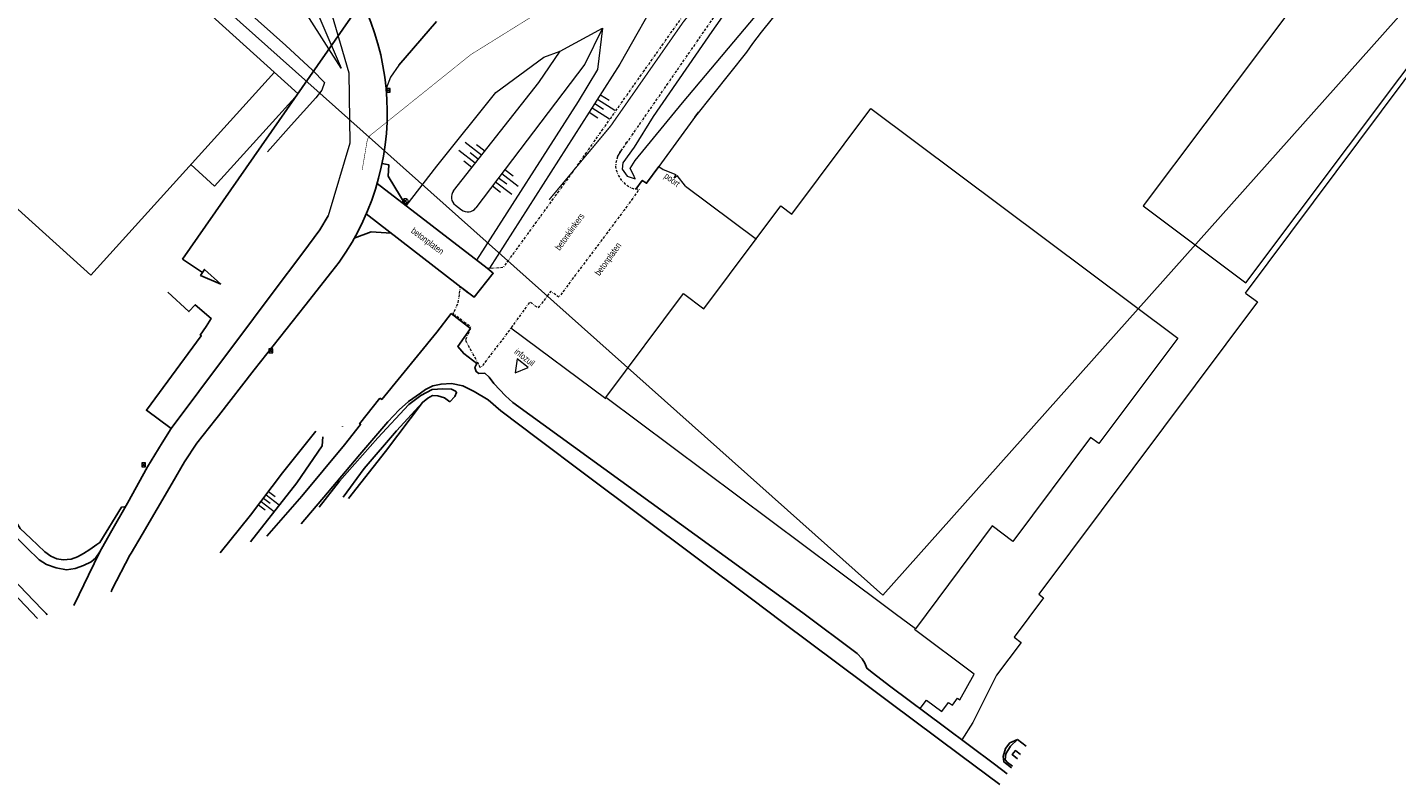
# Model space of a CAD drawing. Header units: metres. Extents: x 63969 to 66720, y 402115 to 403595.
# Tile 37 of 52: x 66292 to 66559, y 402115 to 402263. Entities that reach past the tile are written whole.
import ezdxf
from ezdxf.enums import TextEntityAlignment as Align

# ---------------------------------------------------------------- set-up
doc = ezdxf.new("R2010")
doc.units = ezdxf.units.M
doc.linetypes.add('BORDER', pattern=[1.75, 0.5, -0.25, 0.5, -0.25, 0, -0.25])
doc.layers.get('0').update_dxf_attribs({"linetype": 'CONTINUOUS'})
for name, color, linetype, lineweight in [('BS-BEBOUWING', 253, 'CONTINUOUS', 0), ('BS-BETONBAND', 253, 'BORDER', 0), ('BS-KANT-VERHARDING', 253, 'CONTINUOUS', 0), ('BS-KRUINLIJN', 253, 'CONTINUOUS', 0), ('BS-KUNSTWERK-CONTOUR', 253, 'CONTINUOUS', 0), ('BS-LANTAARNPAAL-LICHTMAST', 253, 'CONTINUOUS', 0), ('BS-LANTAARNPAAL-WK', 253, 'CONTINUOUS', 0), ('BS-OVERIGE-TEKSTEN', 253, 'CONTINUOUS', 0), ('BS-RASTER', 253, 'RASTER', 0), ('BS-RIOOLPERSLEIDING', 253, 'pers', 30), ('BS-SYMBOOL-TALUD', 253, 'CONTINUOUS', 0), ('BS-TEENLIJN', 253, 'CONTINUOUS', 0), ('BS-TUSSENBERM', 253, 'CONTINUOUS', 0), ('BS-VERKEERSBORD', 253, 'CONTINUOUS', 0)]:
    doc.layers.add(name, color=color, linetype=linetype, lineweight=lineweight)
for name, color, linetype in [('BS-BINNENKRUINLIJN-KPN', 253, 'CONTINUOUS'), ('BS-BINNENTEENLIJN-KPN', 253, 'CONTINUOUS'), ('BS-INSTEEK-SLOOT-KPN', 253, 'CONTINUOUS'), ('BS-OV.LIJNVORM.OBJECT', 253, 'CONTINUOUS'), ('BS-OVERIG-KPN', 253, 'CONTINUOUS'), ('BS-WATERLIJN-KPN', 253, 'CONTINUOUS'), ('DWARSPROFIEL_LOKATIE', 125, 'CONTINUOUS')]:
    doc.layers.add(name, color=color, linetype=linetype)
doc.layers.add('TO-Viewport', color=152, linetype='CONTINUOUS', plot=False)
doc.linetypes.add('pers', pattern='A,14,-2.5,[22,ProvNB.shx,S=0.75,R=0,X=0,Y=0],-2.5,[22,ProvNB.shx,S=0.75,R=0,X=0,Y=0],-2.5', length=21.5)
doc.linetypes.add('RASTER', pattern='A,3,-2,[200,RASTER,S=0.75,R=0,X=0,Y=0],-2,3', length=10)

# ---------------------------------------------------------------- blocks, each defined once
blk = doc.blocks.new('PIJLTJE')
at = {"layer": 'DWARSPROFIEL_LOKATIE'}
blk.add_line((0, 4.69), (0, 0), dxfattribs=at)
blk.add_lwpolyline([(0, 8.9), (-0.7, 4.69), (0.7, 4.69)], close=True, dxfattribs=at)
blk = doc.blocks.new('S03')
at = {"color": 0}
for p, q in [((-2.01, 0), (-2.01, -2.01)), ((-1, 0), (-1, -4.01)), ((0, 0), (0, -2.01)), ((1, 0), (1, -4.01)), ((2.01, 0), (2.01, -2.01))]:
    blk.add_line(p, q, dxfattribs=at)
blk = doc.blocks.new('9', base_point=(65176.576, 407433.069637))
at = {"layer": 'BS-LANTAARNPAAL-WK'}
blk.add_lwpolyline([(65176.326, 407432.819637), (65176.826, 407432.819637), (65176.826, 407433.319637), (65176.326, 407433.319637)], close=True, dxfattribs=at)
for points in [[(65176.326, 407432.819637), (65176.826, 407433.319637)], [(65176.826, 407432.819637), (65176.326, 407433.319637)]]:
    blk.add_lwpolyline(points, dxfattribs=at)
blk = doc.blocks.new('17', base_point=(19504, 379108.256))
at = {"layer": 'BS-VERKEERSBORD'}
blk.add_polyline3d([(19503.84375, 379107.78725, 0), (19503.71875, 379107.84975, 0), (19503.59375, 379107.97475, 0), (19503.53125, 379108.09975, 0), (19503.5, 379108.22475, 0), (19503.5, 379108.28725, 0), (19503.53125, 379108.41225, 0), (19503.59375, 379108.53725, 0), (19503.71875, 379108.66225, 0), (19503.84375, 379108.72475, 0), (19503.96875, 379108.756, 0), (19504.03125, 379108.756, 0), (19504.15625, 379108.72475, 0), (19504.28125, 379108.66225, 0), (19504.40625, 379108.53725, 0), (19504.46875, 379108.41225, 0), (19504.5, 379108.28725, 0), (19504.5, 379108.22475, 0), (19504.46875, 379108.09975, 0), (19504.40625, 379107.97475, 0), (19504.28125, 379107.84975, 0), (19504.15625, 379107.78725, 0), (19504.03125, 379107.756, 0), (19503.96875, 379107.756, 0)], close=True, dxfattribs=at)
for points in [[(19504.34375, 379108.59975, 0), (19503.65625, 379107.91225, 0)], [(19503.65625, 379108.59975, 0), (19504.34375, 379107.91225, 0)]]:
    blk.add_polyline3d(points, dxfattribs=at)

msp = doc.modelspace()

# ---------------------------------------------------------------- linework, layer by layer
at = {"layer": 'BS-BEBOUWING'}
for p, q in [((66308.99, 402282.43), (66345.07, 402249.79)), ((66304.67, 402214.47), (66340.43, 402253.99)), ((66328.79, 402231.79), (66345.07, 402249.79)), ((66273.24, 402242.92), (66304.67, 402214.47)), ((66324.15, 402235.99), (66328.79, 402231.79))]:
    msp.add_line(p, q, dxfattribs=at)
for points in [[(66569.63, 402307.89), (66509.61, 402227.98), (66529.57, 402213.01), (66589.58, 402292.9), (66569.63, 402307.89)], [(66441.22, 402226.32), (66456.6, 402246.9), (66516.37, 402202.23), (66500.99, 402181.66), (66499.34, 402182.88)], [(66449.99, 402157), (66404.95, 402190.65), (66420.07, 402210.9), (66424.09, 402207.9), (66439.05, 402227.94), (66441.22, 402226.32)], [(66499.34, 402182.88), (66484.23, 402162.64), (66480.22, 402165.63), (66465.26, 402145.6), (66461.3, 402148.55)], [(66461.3, 402148.55), (66449.99, 402157)]]:
    msp.add_lwpolyline(points, dxfattribs=at)
at = {"layer": 'BS-BETONBAND'}
msp.add_line((66407.95, 402238.65), (66424.19, 402262.06), dxfattribs=at)
at = {"layer": 'BS-BETONBAND', "flags": 128}
for points in [[(66424.19, 402262.06), (66434.78, 402277.21), (66447.7, 402295.76), (66459.79, 402313.12), (66466.78, 402326.12), (66470.39, 402334.65), (66473.49, 402342.03), (66476.09, 402348.21), (66484.81, 402359.08), (66492.77, 402368.99), (66501.14, 402379.27), (66504.89, 402383.95), (66508.78, 402380.31), (66523.44, 402384.48), (66534.93, 402387.07), (66545.5, 402398.51), (66552.02, 402405.88), (66538.93, 402418.37), (66522.8, 402433.03), (66514.99, 402426.3)], [(66381.85, 402215.81), (66381.85, 402215.81), (66385.06, 402216.01), (66398.11, 402233.94), (66409.64, 402250.32), (66419.94, 402264.87), (66431.12, 402280.84), (66443.23, 402298.59), (66455.36, 402316.09), (66461.73, 402328.01), (66464.37, 402337.47), (66466.6, 402343.22), (66471.18, 402350.72), (66479.99, 402361.6), (66481, 402362.87), (66488.45, 402372.05), (66496.74, 402382.31), (66501.02, 402387.55), (66499.93, 402388.53)], [(66407.28, 402237.53), (66406.98, 402236.58), (66406.86, 402235.59), (66407.12, 402234.64), (66407.49, 402233.76), (66408.03, 402232.89), (66408.75, 402232.22), (66409.56, 402231.65), (66410.47, 402231.27), (66411.48, 402231.19), (66408.53, 402227.12), (66403.1, 402219.88), (66398.15, 402213.29), (66395.84, 402210.16), (66394.24, 402211.33), (66391.79, 402208.08), (66390.18, 402209.25), (66385.11, 402202.3), (66380.58, 402196.42), (66377.67, 402201.76), (66378.71, 402204.35), (66375.26, 402206.98), (66376.25, 402209.1), (66376.66, 402212.21)]]:
    msp.add_lwpolyline(points, dxfattribs=at)
at = {"layer": 'BS-BINNENKRUINLIJN-KPN'}
for points in [[(66353.82, 402171.21, 0), (66357.9, 402176.84, 0), (66364.19, 402184.14, 0), (66369.28, 402189.66, 0)], [(66348.51, 402184.07, 0), (66342.05, 402175.99, 0), (66335.81, 402167.72, 0), (66329.89, 402160.4, 0)], [(66483.95, 402118.56, 0), (66482.48, 402119.68, 0), (66482.33, 402120.75, 0), (66482.83, 402122.33, 0), (66483.65, 402123.42, 0), (66485.16, 402124.02, 0)]]:
    msp.add_polyline3d(points, dxfattribs=at)
at = {"layer": 'BS-BINNENTEENLIJN-KPN'}
msp.add_polyline3d([(66335.78, 402162.52, 0), (66344.78, 402174, 0), (66349.73, 402181.23, 0), (66349.88, 402182.99, 0)], dxfattribs=at)
at = {"layer": 'BS-INSTEEK-SLOOT-KPN'}
msp.add_line((66423.05, 402246.21), (66422.29, 402245.24), dxfattribs=at)
for points in [[(66354.84, 402170.97, 0), (66362.07, 402180.11, 0), (66369.28, 402189.66, 0)], [(66369.28, 402189.66, 0), (66370.32, 402190.53, 0), (66371.22, 402191.05, 0), (66372.26, 402190.99, 0), (66373.54, 402190.56, 0), (66374.62, 402189.78, 0)], [(66484.15, 402118.85, 0), (66483.19, 402119.55, 0), (66482.71, 402120.1, 0), (66482.89, 402121.29, 0), (66483.8, 402122.77, 0), (66485.16, 402124.02, 0)], [(66485.16, 402124.02, 0), (66486.84, 402122.76, 0)]]:
    msp.add_polyline3d(points, dxfattribs=at)
at = {"layer": 'BS-KANT-VERHARDING'}
for p, q in [((66529.53, 402210.99), (66610.22, 402319.04)), ((66364.69, 402255.38), (66363.06, 402253)), ((66363.06, 402253), (66362.2, 402250.81)), ((66407.28, 402237.53), (66407.95, 402238.65)), ((66416.11, 402235.06), (66418.58, 402234.08)), ((66418.31, 402233.42), (66418.58, 402234.08)), ((66418.31, 402233.42), (66418.87, 402233.86)), ((66420.51, 402231.78), (66418.87, 402233.86)), ((66404.97, 402190.37), (66386.48, 402204.18))]:
    msp.add_line(p, q, dxfattribs=at)
for points in [[(66307.54, 402314.71), (66320.48, 402302.03), (66335.17, 402286.5), (66345.49, 402275.25), (66351.56, 402265.4), (66354.92, 402253.89), (66355.13, 402240.15), (66350.91, 402226.01)], [(66529.53, 402210.99), (66531.84, 402209.27), (66489.32, 402152.34), (66490.21, 402151.67), (66484.47, 402143.98), (66485.83, 402142.97), (66481.07, 402136.59), (66476.45, 402127.34), (66474.31, 402123.99)], [(66466.16, 402130.07), (66467.4, 402131.73), (66470.4, 402129.48), (66471.73, 402131.25), (66472.45, 402130.71), (66473.47, 402132.09), (66473.91, 402131.76), (66476.73, 402136.78), (66465.11, 402145.46)]]:
    msp.add_lwpolyline(points, dxfattribs=at)
at = {"layer": 'BS-KANT-VERHARDING', "flags": 128}
msp.add_lwpolyline([(66307.54, 402314.71), (66320.48, 402302.03), (66335.17, 402286.5), (66345.49, 402275.25), (66351.56, 402265.4), (66354.92, 402253.89), (66355.13, 402240.15), (66350.91, 402226.01)], dxfattribs=at)
at = {"layer": 'BS-KANT-VERHARDING'}
for p in [(66407.73, 402238.42), (66408.9, 402240.16)]:
    msp.add_point(p, dxfattribs=at)
at = {"layer": 'BS-KRUINLIJN'}
for p, q in [((66396.08, 402258.07), (66404.35, 402262.55)), ((66404.35, 402262.55), (66400.91, 402255.57)), ((66391.9, 402252), (66396.08, 402258.07)), ((66400.91, 402255.57), (66379.66, 402227.58)), ((66375.33, 402230.91), (66391.9, 402252)), ((66375.69, 402228.08), (66376.86, 402227.19))]:
    msp.add_line(p, q, dxfattribs=at)
at = {"layer": 'BS-KRUINLIJN', "flags": 128}
for points in [[(66475.87, 402339.45), (66471.79, 402331.93), (66468.04, 402324.58), (66462.66, 402314.32), (66451.37, 402298.97), (66439.58, 402281.75), (66425.6, 402261.91), (66414.22, 402245.35), (66410.47, 402239.42), (66408.3, 402236.33), (66408.15, 402235.11), (66409.13, 402233.72), (66410.7, 402233.22)], [(66306.71, 402312.41), (66319.24, 402300.23), (66334.16, 402286.12), (66345.71, 402272.81), (66353.43, 402254.77)], [(66375.44, 402271.41), (66381.53, 402269.33), (66397.23, 402268.05), (66415.98, 402270.19), (66407.73, 402255.57), (66382.3, 402215.84)]]:
    msp.add_lwpolyline(points, dxfattribs=at)
at = {"layer": 'BS-KRUINLIJN'}
msp.add_polyline3d([(66306.71, 402312.41, 0), (66319.24, 402300.23, 0), (66334.16, 402286.12, 0), (66345.71, 402272.81, 0), (66353.43, 402254.77, 0)], dxfattribs=at)
for centre, start, end in [((66376.9, 402229.67), 141.8372, 232.7933), ((66378.07, 402228.79), 232.7933, 322.7933)]:
    msp.add_arc(centre, 2, start, end, dxfattribs=at)
at = {"layer": 'BS-KUNSTWERK-CONTOUR'}
msp.add_lwpolyline([(66387.69, 402198.2), (66387.3, 402195.45), (66389.87, 402196.49)], close=True, dxfattribs=at)
at = {"layer": 'BS-OVERIG-KPN'}
for p, q in [((66364.69, 402255.38), (66371.99, 402263.89)), ((66381.85, 402215.81), (66360.46, 402232.33)), ((66378.18, 402211.06), (66358.33, 402226.39)), ((66346.38, 402208.51), (66351.64, 402215.17))]:
    msp.add_line(p, q, dxfattribs=at)
for points in [[(66366.08, 402227.98), (66362.57, 402233.77), (66362.74, 402235.93), (66361.41, 402236.2)], [(66363.18, 402222.64), (66359.26, 402222.92), (66355.95, 402221.68)]]:
    msp.add_lwpolyline(points, dxfattribs=at)
at = {"layer": 'BS-OVERIG-KPN', "flags": 128}
msp.add_lwpolyline([(66376.66, 402212.21), (66379.31, 402210.16), (66383.06, 402214.84), (66381.85, 402215.81)], dxfattribs=at)
at = {"layer": 'BS-OVERIG-KPN'}
for points in [[(66410.84, 402231.24, 0), (66412.07, 402232.92, 0), (66412.92, 402232.38, 0), (66415.31, 402235.66, 0)], [(66350.91, 402226.01, 0), (66349.29, 402223.33, 0), (66345.95, 402218.85, 0), (66340.2, 402211.13, 0), (66332.56, 402200.93, 0), (66331.1, 402198.99, 0), (66320.37, 402184.61, 0)], [(66319.71, 402211.18, 0), (66323.79, 402207.37, 0), (66325.04, 402208.71, 0), (66328.13, 402206.03, 0), (66327.14, 402204.46, 0), (66325.99, 402202.8, 0), (66326.2, 402202.66, 0), (66315.52, 402188.16, 0), (66320.37, 402184.61, 0)], [(66346.38, 402208.51, 0), (66336.51, 402196.03, 0), (66329.57, 402187.11, 0)], [(66360.97, 402190.5, 0), (66361.33, 402190.27, 0), (66372.06, 402203.37, 0), (66374.89, 402206.99, 0)], [(66374.89, 402206.99, 0), (66378.62, 402204.08, 0), (66376.18, 402200.59, 0), (66377.31, 402199.2, 0), (66379.89, 402197.24, 0), (66379.45, 402196.49, 0), (66379.75, 402195.68, 0), (66380.25, 402195.32, 0), (66381.41, 402195.38, 0), (66382.25, 402194.58, 0), (66383.18, 402193.36, 0)], [(66306.44, 402160.6, 0), (66305.61, 402159.36, 0), (66304.74, 402158.66, 0), (66303.29, 402157.93, 0), (66301.67, 402157.33, 0), (66299.99, 402157.1, 0), (66297.93, 402157.45, 0), (66296.06, 402158.12, 0), (66294.61, 402159.04, 0), (66292.22, 402161.35, 0), (66290.05, 402163.57, 0), (66289.14, 402164.71, 0), (66284.34, 402171.94, 0), (66281.93, 402175.8, 0), (66269.69, 402188.17, 0), (66261.63, 402192.4, 0)], [(66382.04, 402190.18, 0), (66379.35, 402191.82, 0), (66377.12, 402192.91, 0), (66374.92, 402193.35, 0), (66372.9, 402193.27, 0), (66371.32, 402192.92, 0), (66369.87, 402192.18, 0), (66368.89, 402191.49, 0), (66366.56, 402189.84, 0), (66364.73, 402188.23, 0), (66362.54, 402185.9, 0), (66357.07, 402179.57, 0), (66350.79, 402172.11, 0), (66345.63, 402166.06, 0)], [(66349.13, 402169.28, 0), (66353.09, 402174.36, 0), (66360.61, 402182.79, 0), (66366.65, 402189.28, 0), (66368.93, 402191.02, 0), (66371.17, 402192.19, 0), (66373.26, 402192.33, 0), (66374.93, 402192.24, 0), (66375.71, 402191.85, 0), (66375.92, 402191.63, 0), (66375.58, 402190.82, 0)], [(66383.18, 402193.36, 0), (66385.42, 402190.95, 0), (66386.85, 402189.69, 0), (66443.37, 402148.7, 0)], [(66360.97, 402190.5, 0), (66357.04, 402185.54, 0), (66357.23, 402185.41, 0), (66354.12, 402181.43, 0)], [(66374.62, 402189.78, 0), (66375.58, 402190.82, 0)], [(66382.04, 402190.18, 0), (66384.53, 402188.05, 0), (66391.68, 402182.65, 0), (66400.84, 402175.81, 0), (66433.37, 402151.42, 0), (66439.46, 402146.86, 0), (66455.37, 402134.93, 0), (66460.31, 402131.23, 0)], [(66311.24, 402169.38, 0), (66310.7, 402169.32, 0), (66306.47, 402162.4, 0), (66305.89, 402162, 0), (66304.52, 402161.07, 0), (66303.27, 402160.28, 0), (66302.09, 402159.64, 0), (66300.86, 402159.2, 0), (66299.33, 402159.03, 0), (66298.09, 402159.22, 0), (66296.91, 402159.78, 0), (66295.74, 402160.62, 0), (66293, 402163.2, 0), (66290.96, 402165.11, 0), (66285.71, 402173.5, 0), (66284.24, 402175.72, 0), (66282.92, 402177.33, 0), (66281.64, 402178.68, 0), (66282.59, 402179.57, 0), (66275.07, 402187.82, 0)], [(66329.57, 402187.11, 0), (66329.03, 402186.43, 0)], [(66329.03, 402186.43, 0), (66325.35, 402181.78, 0), (66322.94, 402178.1, 0), (66320.52, 402173.94, 0), (66314.67, 402163.99, 0)], [(66320.37, 402184.61, 0), (66318.61, 402181.79, 0)], [(66353.73, 402185, 0), (66353.67, 402184.92, 0)], [(66318.61, 402181.79, 0), (66315.76, 402177.16, 0), (66311.81, 402170.08, 0), (66308.53, 402164.27, 0), (66306.44, 402160.6, 0)], [(66354.12, 402181.43, 0), (66345.79, 402171.41, 0), (66338.96, 402163.66, 0)], [(66314.67, 402163.99, 0), (66312.52, 402160.36, 0), (66312.31, 402159.95, 0)], [(66306.44, 402160.6, 0), (66304.26, 402156.03, 0), (66302.41, 402152.26, 0), (66301.42, 402150.17, 0)], [(66285.41, 402159.54, 0), (66293.53, 402151.14, 0), (66295.37, 402149.25, 0)], [(66312.31, 402159.95, 0), (66308.87, 402153.34, 0), (66308.68, 402152.78, 0)], [(66282.3, 402152.69, 0), (66289.55, 402152.6, 0), (66294.33, 402147.62, 0)], [(66295.37, 402149.25, 0), (66296.01, 402148.59, 0), (66296.21, 402148.3, 0)], [(66453.91, 402140.79, 0), (66443.37, 402148.7, 0)], [(66453.91, 402140.79, 0), (66454.88, 402139.79, 0), (66455.41, 402138.93, 0), (66455.81, 402137.94, 0), (66456.83, 402137.1, 0), (66460.49, 402134.32, 0)], [(66460.49, 402134.32, 0), (66470.93, 402126.5, 0)], [(66460.31, 402131.23, 0), (66474.09, 402120.92, 0), (66481.69, 402115.27, 0)], [(66470.93, 402126.5, 0), (66480.63, 402119.27, 0)], [(66480.63, 402119.27, 0), (66483.13, 402117.37, 0)]]:
    msp.add_polyline3d(points, dxfattribs=at)
msp.add_arc((66312.41, 402246.17), 50, 321.6764, 44.0164, dxfattribs=at)
at = {"layer": 'BS-RASTER', "flags": 128}
for points in [[(66593.36, 402344.02), (66591.4, 402345.6), (66585.89, 402349.35), (66580.32, 402352.21), (66573.12, 402355.55), (66567.97, 402357.21), (66560.55, 402358.67), (66555.94, 402359.36), (66549.12, 402359.63), (66543.33, 402359.21), (66537, 402358.26), (66530.5, 402356.62), (66525, 402354.56), (66519.7, 402351.94), (66514.16, 402348.25), (66509.89, 402345.22), (66505.4, 402341.2), (66501.86, 402337.76), (66497.63, 402333.53), (66491.51, 402326.79), (66482.41, 402315.82), (66475.34, 402307.41), (66463.32, 402294.09), (66449.44, 402278.4), (66439.52, 402266.92), (66437.39, 402264.45), (66435.23, 402261.82), (66433.53, 402259.56), (66432.4, 402257.88), (66422.44, 402245.45), (66415.31, 402235.66)], [(66292.98, 402302.82), (66301.45, 402295.79), (66309.72, 402288.77), (66320.65, 402278.89), (66329.65, 402270.83), (66334.88, 402266.13), (66342.69, 402259.19), (66347.89, 402254.41), (66350.22, 402252.02), (66349.71, 402250.52), (66348.49, 402248.98), (66343.72, 402243.65), (66339.13, 402238.47)], [(66415.31, 402235.66), (66416.11, 402235.06)], [(66420.51, 402231.78), (66434.34, 402221.45)]]:
    msp.add_lwpolyline(points, dxfattribs=at)
at = {"layer": 'BS-RIOOLPERSLEIDING', "ltscale": 0.5, "const_width": 0.25, "flags": 128}
msp.add_lwpolyline([(66643.66, 402408.04), (66593.77, 402359.35), (66590.41, 402362.07), (66577.47, 402368.04), (66568.66, 402369.78), (66554.31, 402370.98), (66542.78, 402371.41), (66531.69, 402370.22), (66507.77, 402360.76), (66481.42, 402339.5), (66467.62, 402321.34), (66460.38, 402312.88), (66446.31, 402295.92), (66438.38, 402286.32), (66430.54, 402276.62), (66420.05, 402263.76), (66405.93, 402243.53), (66393.94, 402229.16)], dxfattribs=at)
at = {"layer": 'BS-RIOOLPERSLEIDING', "ltscale": 0.5, "const_width": 0.1}
msp.add_lwpolyline([(66357.53, 402234.93), (66358.49, 402240.56, -0.183414), (66359.21, 402241.78), (66378.7, 402257.43), (66409.34, 402276.49, 0.339594), (66410.2, 402278.77), (66407.49, 402287.69, -0.265191), (66407.93, 402289.62), (66493.64, 402383.15), (66523.44, 402384.48), (66522.92, 402395.65), (66526.86, 402399.95)], format="xyb", dxfattribs=at)
at = {"layer": 'BS-TEENLIJN', "flags": 128}
for points in [[(66410.7, 402233.22), (66410.37, 402234.04), (66409.73, 402235.24), (66410.72, 402236.83), (66419.91, 402248.02), (66436.49, 402267.71), (66451.88, 402286.43), (66468.82, 402306.54), (66472.15, 402311.09), (66476.36, 402317.63), (66481.13, 402326.21), (66485.71, 402334.15), (66495.2, 402345.78), (66508.25, 402356.22), (66516.48, 402361.43)], [(66353.43, 402254.77), (66343.97, 402269.69), (66336.68, 402276.23), (66315.79, 402295.99), (66298.17, 402313.19)]]:
    msp.add_lwpolyline(points, dxfattribs=at)
at = {"layer": 'BS-TEENLIJN'}
for points in [[(66353.43, 402254.77, 0), (66343.97, 402269.69, 0), (66336.68, 402276.23, 0), (66315.79, 402295.99, 0), (66298.17, 402313.19, 0)], [(66366.08, 402227.98, 0), (66372.08, 402235.72, 0), (66383.53, 402250.06, 0), (66392.88, 402256.91, 0), (66396.08, 402258.07, 0)], [(66392.88, 402256.91, 0), (66396.08, 402258.07, 0)]]:
    msp.add_polyline3d(points, dxfattribs=at)
at = {"layer": 'BS-TUSSENBERM'}
msp.add_lwpolyline([(66404.35, 402262.55), (66403.33, 402254.5), (66399.61, 402248.29), (66379.81, 402217.39)], dxfattribs=at)
at = {"layer": 'BS-WATERLIJN-KPN'}
for points in [[(66485.16, 402120.32, 0), (66484.12, 402121.11, 0), (66484.42, 402121.52, 0)], [(66484.42, 402121.52, 0), (66484.72, 402121.91, 0), (66485.73, 402121.15, 0)]]:
    msp.add_polyline3d(points, dxfattribs=at)
at = {"layer": 'DWARSPROFIEL_LOKATIE'}
msp.add_polyline3d([(66408.31, 402340.63, 0), (66322.53, 402217.57, 0)], dxfattribs=at)
at = {"layer": 'TO-Viewport'}
msp.add_lwpolyline([(66458.92, 402152.18), (66719.78, 402444.79), (66209.3, 402899.86), (66053.35, 402883.07), (66018.76, 402844.27), (66075.62, 402493.88)], close=True, dxfattribs=at)

# ---------------------------------------------------------------- block references
msp.add_blockref('17', (66365.93, 402228.92))
at = {"layer": 'BS-LANTAARNPAAL-LICHTMAST', "color": 4, "xscale": 1.5, "yscale": 1.5, "zscale": 1.5}
for p in [(66362.59, 402250.46), (66339.74, 402199.74), (66314.98, 402177.53)]:
    msp.add_blockref('9', p, dxfattribs=at)
at = {"layer": 'BS-SYMBOOL-TALUD'}
for p, rotation in [((66402.83, 402247.91), 57.39290398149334), ((66380.15, 402237.04), 231.8371646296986), ((66384.1, 402233.44), 52.82724473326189)]:
    msp.add_blockref('S03', p, dxfattribs=dict(at, rotation=rotation))
at = {"layer": 'BS-SYMBOOL-TALUD', "xscale": 0.8, "yscale": 0.8, "zscale": 0.8, "rotation": 52.95535994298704}
msp.add_blockref('S03', (66338.33, 402171.05), dxfattribs=at)
at = {"layer": 'DWARSPROFIEL_LOKATIE', "rotation": 236.9251229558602}
msp.add_blockref('PIJLTJE', (66322.53, 402217.57), dxfattribs=at)

# ---------------------------------------------------------------- texts
at = {"layer": 'BS-OV.LIJNVORM.OBJECT', "width": 0.68}
msp.add_text('infozuil', height=1.25, rotation=322.1348, dxfattribs=at).set_placement((66387.04, 402199.35))
at = {"layer": 'BS-OVERIGE-TEKSTEN', "width": 0.68}
for s, rotation, p in [('poort', 323.2482, (66417.77, 402232.9)), ('betonklinkers', 54.111, (66397.92, 402222.94)), ('betonplaten', 323.2482, (66370.19, 402221.01)), ('betonplaten', 54.111, (66405.52, 402217.52))]:
    msp.add_text(s, height=1.25, rotation=rotation, dxfattribs=at).set_placement(p, align=Align.MIDDLE)

doc.saveas('drawing.dxf')
